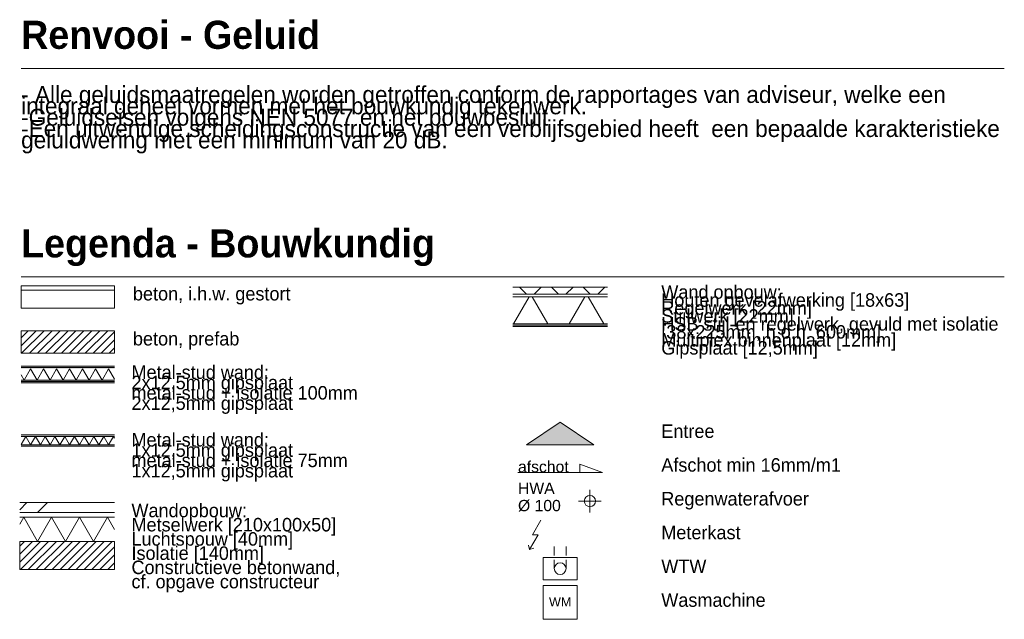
# Model space of a CAD drawing. Header units: millimetres. Extents: x -287545 to 1001608, y -673832 to 307178.
# Tile 62 of 64: x 992858 to 1001608, y -667886 to -662560. Entities that reach past the tile are written whole.
import ezdxf
from ezdxf.enums import TextEntityAlignment as Align

# ---------------------------------------------------------------- set-up
doc = ezdxf.new("R2010")
doc.units = ezdxf.units.MM
doc.header["$MEASUREMENT"] = 0
doc.linetypes.add('B0702', pattern=[234.740001, 156.239998, -78.500003])
for name, color, linetype in [('0 2D arcering', 7, 'Continuous'), ('0 Doorsnede-arcering', 7, 'Continuous'), ('0 Laagscheidingslijnen', 7, 'Continuous'), ('99 2d details Doorsnede-arcering', 7, 'Continuous'), ('99 2D tek aankleding', 7, 'Continuous')]:
    doc.layers.add(name, color=color, linetype=linetype)
doc.styles.add('GENERATED_STYLE_4', font='arial.ttf')
doc.styles.add('GENERATED_STYLE_5', font='txt')
doc.styles.add('GENERATED_STYLE_6', font='txt')
pattern_1 = [(45, (992871.13, -640425.01), (-35.35534, 35.35534), [])]

# ---------------------------------------------------------------- blocks, each defined once
blk = doc.blocks.new('*X732', base_point=(992871.1, -640425))
at = {"layer": '0 2D arcering', "color": 9, "linetype": 'Continuous', "lineweight": 0}
for p, q in [((992897.8, -665760.9), (992955.5, -665660.9)), ((993013.3, -665760.9), (992955.5, -665660.9)), ((993013.3, -665760.9), (993071, -665660.9)), ((993128.7, -665760.9), (993071, -665660.9)), ((993128.7, -665760.9), (993186.5, -665660.9)), ((993244.2, -665760.9), (993186.5, -665660.9)), ((993244.2, -665760.9), (993301.9, -665660.9)), ((993359.7, -665760.9), (993301.9, -665660.9)), ((993359.7, -665760.9), (993417.4, -665660.9)), ((993475.1, -665760.9), (993417.4, -665660.9)), ((993475.1, -665760.9), (993532.9, -665660.9)), ((993590.6, -665760.9), (993532.9, -665660.9)), ((993590.6, -665760.9), (993648.4, -665660.9)), ((993701.7, -665753.3), (993648.4, -665660.9)), ((992897.8, -665760.9), (992871.1, -665714.7))]:
    blk.add_line(p, q, dxfattribs=at)
blk = doc.blocks.new('Fill_1_2', base_point=(992871.1, -640425))
at = {"layer": '0 2D arcering', "color": 9, "linetype": 'Continuous', "lineweight": 0}
blk.add_blockref('*X732', (992871.1, -640425), dxfattribs=at)
blk = doc.blocks.new('*X734', base_point=(992871.1, -640425))
at = {"layer": '0 2D arcering', "color": 9, "linetype": 'Continuous', "lineweight": 0}
for p, q in [((992871.1, -666332.1), (992912.2, -666260.9)), ((992955.5, -666335.9), (992912.2, -666260.9)), ((992955.5, -666335.9), (992998.8, -666260.9)), ((993042.1, -666335.9), (992998.8, -666260.9)), ((993042.1, -666335.9), (993085.4, -666260.9)), ((993128.7, -666335.9), (993085.4, -666260.9)), ((993128.7, -666335.9), (993172, -666260.9)), ((993215.3, -666335.9), (993172, -666260.9)), ((993215.3, -666335.9), (993258.6, -666260.9)), ((993301.9, -666335.9), (993258.6, -666260.9)), ((993301.9, -666335.9), (993345.2, -666260.9)), ((993388.5, -666335.9), (993345.2, -666260.9)), ((993388.5, -666335.9), (993431.8, -666260.9)), ((993475.1, -666335.9), (993431.8, -666260.9)), ((993475.1, -666335.9), (993518.4, -666260.9)), ((993561.7, -666335.9), (993518.4, -666260.9)), ((993561.7, -666335.9), (993605.1, -666260.9)), ((993648.4, -666335.9), (993605.1, -666260.9)), ((993648.4, -666335.9), (993691.7, -666260.9)), ((993701.7, -666278.3), (993691.7, -666260.9))]:
    blk.add_line(p, q, dxfattribs=at)
blk = doc.blocks.new('Fill_2_2', base_point=(992871.1, -640425))
at = {"layer": '0 2D arcering', "color": 9, "linetype": 'Continuous', "lineweight": 0}
blk.add_blockref('*X734', (992871.1, -640425), dxfattribs=at)
blk = doc.blocks.new('*X738', base_point=(992871.1, -640425))
at = {"layer": '0 2D arcering', "color": 9, "linetype": 'Continuous', "lineweight": 0}
for p, q in [((992858.2, -667039.6), (992893.6, -666978.4)), ((993017.7, -667193.4), (992893.6, -666978.4)), ((993017.7, -667193.4), (993141.8, -666978.4)), ((993266, -667193.4), (993141.8, -666978.4)), ((993266, -667193.4), (993390.1, -666978.4)), ((993514.2, -667193.4), (993390.1, -666978.4)), ((993514.2, -667193.4), (993638.3, -666978.4)), ((993701.7, -667088.2), (993638.3, -666978.4))]:
    blk.add_line(p, q, dxfattribs=at)
blk = doc.blocks.new('Fill_4_2', base_point=(992871.1, -640425))
at = {"layer": '0 2D arcering', "color": 9, "linetype": 'Continuous', "lineweight": 0}
blk.add_blockref('*X738', (992871.1, -640425), dxfattribs=at)
blk = doc.blocks.new('*X740', base_point=(992871.1, -640425))
at = {"layer": '0 2D arcering', "color": 9, "linetype": 'Continuous', "lineweight": 0}
for p, q in [((997246.1, -665261.4), (997385, -665020.9)), ((997552.1, -665261.4), (997413.3, -665020.9)), ((997742.7, -665261.4), (997881.5, -665020.9)), ((998048.7, -665261.4), (997909.8, -665020.9))]:
    blk.add_line(p, q, dxfattribs=at)
blk = doc.blocks.new('Fill_5_2', base_point=(992871.1, -640425))
at = {"layer": '0 2D arcering', "color": 9, "linetype": 'Continuous', "lineweight": 0}
blk.add_blockref('*X740', (992871.1, -640425), dxfattribs=at)
blk = doc.blocks.new('2D HWA 27 KM[14]_2', base_point=(997925.6, -666835.9))
at = {"layer": '99 2D tek aankleding', "color": 1, "linetype": 'Continuous', "lineweight": 0}
for p, q in [((997925.6, -666935.9), (997925.6, -666735.9)), ((997825.6, -666835.9), (998025.6, -666835.9))]:
    blk.add_line(p, q, dxfattribs=at)
at = {"layer": '99 2D tek aankleding', "color": 1, "linetype": 'Continuous', "lineweight": 0, "flags": 128}
blk.add_lwpolyline([(997975.6, -666835.9, 1), (997875.6, -666835.9, 1), (997975.6, -666835.9)], format="xyb", close=True, dxfattribs=at)
at = {"layer": '99 2D tek aankleding', "color": 2, "lineweight": 0, "style": 'GENERATED_STYLE_4'}
for tag, p in [('tekste', (997286.5, -666801.6)), ('A', (997286.5, -666955.6))]:
    blk.add_attdef(tag, text='', height=100, dxfattribs=at).set_placement(p, align=Align.BOTTOM_LEFT)
blk = doc.blocks.new('Entree symbool 27[15]_2', base_point=(997361.4, -666335.9))
at = {"layer": '0 2D arcering', "linetype": 'Continuous', "lineweight": 0, "true_color": 0x000000}
blk.add_hatch(color=18, dxfattribs=at).paths.add_polyline_path([(997361.4, -666335.9), (997961.4, -666335.9), (997661.4, -666135.9)])
at = {"color": 9, "linetype": 'Continuous', "lineweight": 0}
for p, q in [((997361.4, -666335.9), (997661.4, -666135.9)), ((997961.4, -666335.9), (997661.4, -666135.9)), ((997361.4, -666335.9), (997961.4, -666335.9))]:
    blk.add_line(p, q, dxfattribs=at)
blk = doc.blocks.new('CV ketel combi 27[16]_2', base_point=(997511.4, -667535.9))
at = {"layer": '99 2D tek aankleding', "color": 1, "linetype": 'B0702', "lineweight": 0, "ltscale": 0.5}
for p, q in [((997609.4, -667435.9), (997609.4, -667235.9)), ((997713.4, -667435.9), (997713.4, -667235.9))]:
    blk.add_line(p, q, dxfattribs=at)
at = {"layer": '99 2D tek aankleding', "color": 1, "linetype": 'Continuous', "lineweight": 0}
for p, q in [((997811.4, -667335.9), (997511.4, -667335.9)), ((997511.4, -667335.9), (997511.4, -667535.9)), ((997811.4, -667535.9), (997811.4, -667335.9)), ((997511.4, -667535.9), (997811.4, -667535.9))]:
    blk.add_line(p, q, dxfattribs=at)
blk.add_circle((997661.4, -667435.9), 52, dxfattribs=at)
blk = doc.blocks.new('Wasmachine 27[17]_2', base_point=(997661.4, -667585.9))
at = {"layer": '99 2D tek aankleding', "color": 1, "linetype": 'Continuous', "lineweight": 0, "flags": 128}
blk.add_lwpolyline([(997511.4, -667585.9), (997511.4, -667885.9), (997811.4, -667885.9), (997811.4, -667585.9)], close=True, dxfattribs=at)
at = {"layer": '99 2D tek aankleding', "color": 2, "lineweight": 0, "style": 'GENERATED_STYLE_4'}
blk.add_attdef('stDisplayText', text='', height=80, dxfattribs=at).set_placement((997661.4, -667731.3), align=Align.MIDDLE_CENTER)

msp = doc.modelspace()

# ---------------------------------------------------------------- hatches: boundary and pattern name
at = {"layer": '0 2D arcering', "linetype": 'Continuous', "lineweight": 0}
h = msp.add_hatch(dxfattribs=at)
h.set_pattern_fill('305_LOOFHOUT_0002', color=9, style=0, pattern_type=2)
h.set_pattern_definition([(45, (992871.13, -640425), (-141.4214, 141.4214), []), (135, (992871.13, -640425), (141.4214, 141.4214), [])])
h.paths.add_polyline_path([(997239.7, -664998.9), (998083.2, -664998.9), (998083.2, -664935.9), (997239.7, -664935.9)])
for points in [[(992871.1, -665648.4), (993701.7, -665648.4), (993701.7, -665635.9), (992871.1, -665635.9)], [(993701.7, -665648.4), (992871.1, -665648.4), (992871.1, -665660.9), (993701.7, -665660.9)], [(992871.1, -665773.4), (993701.7, -665773.4), (993701.7, -665760.9), (992871.1, -665760.9)], [(992871.1, -665785.9), (993701.7, -665785.9), (993701.7, -665773.4), (992871.1, -665773.4)], [(993701.7, -666248.4), (992871.1, -666248.4), (992871.1, -666260.9), (993701.7, -666260.9)], [(992871.1, -666348.4), (993701.7, -666348.4), (993701.7, -666335.9), (992871.1, -666335.9)]]:
    msp.add_hatch(color=255, dxfattribs=at).paths.add_polyline_path(points)
at = {"layer": '0 Doorsnede-arcering', "linetype": 'Continuous', "lineweight": 0}
h = msp.add_hatch(dxfattribs=at)
h.set_pattern_fill('145_BAKSTEEN_0002', color=9, style=0, pattern_type=2)
h.set_pattern_definition([(45, (992871.1, -640425), (-459.62, 459.62), []), (45, (992779.2, -640333.1), (-459.62, 459.62), [])])
h.paths.add_polyline_path([(992858.2, -666938.4), (993701.7, -666938.4), (993701.7, -666848.4), (992858.2, -666848.4)])
h = msp.add_hatch(dxfattribs=at)
h.set_pattern_fill('220_GEWAPEND_BETON___PRE_61', color=9, style=0, pattern_type=2)
h.set_pattern_definition(pattern_1)
h.paths.add_polyline_path([(992858.2, -667443.4), (993701.7, -667443.4), (993701.7, -667193.4), (992858.2, -667193.4)])
at = {"layer": '99 2d details Doorsnede-arcering', "linetype": 'Continuous', "lineweight": 0}
h = msp.add_hatch(dxfattribs=at)
h.set_pattern_fill('220_GEWAPEND_BETON___PRE_61', color=9, style=0, pattern_type=2)
h.set_pattern_definition(pattern_1)
h.paths.add_polyline_path([(993701.7, -665323), (992871.1, -665322.9), (992871.1, -665522.9), (993701.7, -665523)])

# ---------------------------------------------------------------- linework, layer by layer
at = {"color": 1, "linetype": 'Continuous', "lineweight": 0}
for p, q in [((992871.1, -662992.8), (1001608.2, -662992.8)), ((992871.1, -664844.7), (1001608.2, -664844.7))]:
    msp.add_line(p, q, dxfattribs=at)
at = {"color": 1, "linetype": 'Continuous', "lineweight": 0, "flags": 128}
for points in [[(997239.7, -664935.9), (998083.2, -664935.9)], [(997239.7, -664998.9), (998083.2, -664998.9)]]:
    msp.add_lwpolyline(points, dxfattribs=at)
at = {"color": 9, "linetype": 'Continuous', "lineweight": 0, "flags": 128}
for points in [[(997239.7, -665020.9), (998083.2, -665020.9)], [(997239.7, -665261.4), (998083.2, -665261.4)], [(997239.7, -665273.4), (998083.2, -665273.4)], [(997239.7, -665285.9), (998083.2, -665285.9)], [(993701.7, -665648.4), (992871.1, -665648.4)], [(992871.1, -665773.4), (993701.7, -665773.4)], [(992871.1, -665785.9), (993701.7, -665785.9)], [(993701.7, -666248.4), (992871.1, -666248.4)], [(992871.1, -666348.4), (993701.7, -666348.4)], [(992858.2, -666978.4), (993701.7, -666978.4)], [(992858.2, -667193.4), (993701.7, -667193.4)]]:
    msp.add_lwpolyline(points, dxfattribs=at)
at = {"color": 2, "linetype": 'Continuous', "lineweight": 0, "flags": 128}
for points in [[(992858.2, -666848.4), (993701.7, -666848.4)], [(992858.2, -666938.4), (993701.7, -666938.4)]]:
    msp.add_lwpolyline(points, dxfattribs=at)
at = {"color": 3, "linetype": 'Continuous', "lineweight": 0, "flags": 128}
for points in [[(992858.2, -667193.4), (993701.7, -667193.4)], [(992858.2, -667443.4), (993701.7, -667443.4)]]:
    msp.add_lwpolyline(points, dxfattribs=at)
at = {"layer": '0 Doorsnede-arcering', "color": 4, "linetype": 'Continuous', "lineweight": 0, "flags": 128}
msp.add_lwpolyline([(992858.2, -667443.4), (993701.7, -667443.4), (993701.7, -667193.4), (992858.2, -667193.4)], close=True, dxfattribs=at)
at = {"layer": '0 Laagscheidingslijnen', "color": 9, "linetype": 'Continuous', "lineweight": 0}
for p, q in [((993701.7, -664960.9), (992871.1, -664960.9)), ((992871.1, -665635.9), (993701.7, -665635.9)), ((992871.1, -665760.9), (993701.7, -665760.9)), ((993701.7, -666260.9), (992871.1, -666260.9)), ((992871.1, -666335.9), (993701.7, -666335.9))]:
    msp.add_line(p, q, dxfattribs=at)
at = {"layer": '99 2d details Doorsnede-arcering', "color": 4, "linetype": 'Continuous', "lineweight": 0, "flags": 128}
for points in [[(993701.7, -664923), (992871.1, -664922.9), (992871.1, -665122.9), (993701.7, -665123)], [(993701.7, -665323), (992871.1, -665322.9), (992871.1, -665522.9), (993701.7, -665523)]]:
    msp.add_lwpolyline(points, close=True, dxfattribs=at)
at = {"layer": '99 2D tek aankleding', "color": 9, "linetype": 'Continuous', "lineweight": 0}
msp.add_lwpolyline([(997286.5, -666583), (998036.5, -666583), (997836.5, -666508), (997836.5, -666583)], dxfattribs=at)
at = {"layer": '99 2D tek aankleding', "color": 3, "linetype": 'Continuous', "lineweight": 0}
for points in [[(997489.8, -667006), (997414.8, -667135.9), (997464.8, -667135.9), (997389.8, -667265.8), (997428.5, -667255.4)], [(997389.8, -667265.8), (997379.5, -667227.2)]]:
    msp.add_lwpolyline(points, dxfattribs=at)

# ---------------------------------------------------------------- block references
at = {"color": 1, "linetype": 'Continuous', "lineweight": 0}
msp.add_blockref('Entree symbool 27[15]_2', (997361.4, -666335.9), dxfattribs=at)
at = {"layer": '0 2D arcering', "color": 9, "linetype": 'Continuous', "lineweight": 0}
for name in ['Fill_5_2', 'Fill_1_2', 'Fill_2_2', 'Fill_4_2']:
    msp.add_blockref(name, (992871.1, -640425), dxfattribs=at)
at = {"layer": '99 2D tek aankleding', "color": 1, "linetype": 'Continuous', "lineweight": 0}
for name, p, values in [('2D HWA 27 KM[14]_2', (997925.6, -666835.9), {'A': 'Ø 100', 'tekste': 'HWA'}), ('Wasmachine 27[17]_2', (997661.4, -667585.9), {'stDisplayText': 'WM'})]:
    msp.add_blockref(name, p, dxfattribs=at).add_auto_attribs(values)
msp.add_blockref('CV ketel combi 27[16]_2', (997511.4, -667535.9), dxfattribs=at)

# ---------------------------------------------------------------- texts
at = {"color": 9, "linetype": 'Continuous', "lineweight": 0}
for s, insert, char_height, attachment_point, style in [('\\A1;{\\pql;\\fFavorit Std|b1|i0|c0|p0;\\W1.000000;Renvooi - \\fFavorit Std|b1|i0|c0|p0;\\W1.000000;Geluid}', (992871.1, -662822.5), 250, 7, 'GENERATED_STYLE_6'), ('\\A1;{\\pql;\\fFavorit Std|b1|i0|c0|p0;\\W1.000000;Legenda - Bouwkundig}', (992871.1, -664748.4), 250, 7, 'GENERATED_STYLE_6'), ('\\A1;{\\pql;\\fFavorit Std|b0|i0|c0|p0;\\W1.000000;beton\\fFavorit Std|b0|i0|c0|p0;\\W1.000000;, i.h.w. gestort}', (993864.6, -664933.5), 120, 1, 'GENERATED_STYLE_5'), ('\\A1;{\\pql;\\fFavorit Std|b0|i0|c0|p0;\\W1.000000;beton, \\fFavorit Std|b0|i0|c0|p0;\\W1.000000;prefab}', (993864.6, -665333.5), 120, 1, 'GENERATED_STYLE_5'), ('\\A1;{\\pql;\\fFavorit Std|b0|i0|c0|p0;\\W1.000000;Entree}', (998559.9, -666154.9), 120, 1, 'GENERATED_STYLE_5'), ('\\A1;{\\pql;\\fFavorit Std|b0|i0|c0|p0;\\W1.000000;Afschot min 16mm/m1}', (998559.9, -666454.6), 120, 1, 'GENERATED_STYLE_5'), ('\\A1;{\\pql;\\fFavorit Std|b0|i0|c0|p0;\\W1.000000;Regenwaterafvoer}', (998559.9, -666754.9), 120, 1, 'GENERATED_STYLE_5'), ('\\A1;{\\pql;\\fFavorit Std|b0|i0|c0|p0;\\W1.000000;Meterkast}', (998559.9, -667054.9), 120, 1, 'GENERATED_STYLE_5'), ('\\A1;{\\pql;\\fFavorit Std|b0|i0|c0|p0;\\W1.000000;WTW}', (998559.9, -667354.9), 120, 1, 'GENERATED_STYLE_5'), ('\\A1;{\\pql;\\fFavorit Std|b0|i0|c0|p0;\\W1.000000;Wasmachine}', (998559.9, -667654.9), 120, 1, 'GENERATED_STYLE_5')]:
    msp.add_mtext(s, dxfattribs=dict(at, insert=insert, char_height=char_height, attachment_point=attachment_point, style=style))
at = {"color": 9, "linetype": 'Continuous', "lineweight": 0, "attachment_point": 1, "style": 'GENERATED_STYLE_5'}
for s, insert, char_height, width, line_spacing_factor in [('\\A1;{\\pql;\\pt564.687,1125.93,1689.47,2256.45,2811.96,3377.79,3939.04,4503.72,5067.74,5627.38,6191.45,6754.44,7316.63,7878.07,8440.34,9000.56,9565.52,10128.8,10692.2,11253.3,11815.9,12379.5,12943,13504.3,14066.7,14630.3,15195.9,15755.5,16316.6,16882.1,17443.3,18008;\\fFavorit Std|b0|i0|c0|p0;\\W1.000000;- Alle geluidsmaatregelen worden getroffen conform de\\fFavorit Std|b0|i0|c0|p0;\\W1.000000; \\fFavorit Std|b0|i0|c0|p0;\\W1.000000;rapportages van adviseur, welke een integraal geheel vormen\\fFavorit Std|b0|i0|c0|p0;\\W1.000000; \\fFavorit Std|b0|i0|c0|p0;\\W1.000000;met het bouwkundig tekenwerk.\\P\\pql;\\pt564.687,1125.93,1689.47,2256.45,2811.96,3377.79,3939.04,4503.72,5067.74,5627.38,6191.45,6754.44,7316.63,7878.07,8440.34,9000.56,9565.52,10128.8,10692.2,11253.3,11815.9,12379.5,12943,13504.3,14066.7,14630.3,15195.9,15755.5,16316.6,16882.1,17443.3,18008;\\fFavorit Std|b0|i0|c0|p0;\\W1.000000;-Geluidseisen volgens NEN 5077 en het bouwbesluit\\P\\pql;\\pt564.687,1125.93,1689.47,2256.45,2811.96,3377.79,3939.04,4503.72,5067.74,5627.38,6191.45,6754.44,7316.63,7878.07,8440.34,9000.56,9565.52,10128.8,10692.2,11253.3,11815.9,12379.5,12943,13504.3,14066.7,14630.3,15195.9,15755.5,16316.6,16882.1,17443.3,18008;\\fFavorit Std|b0|i0|c0|p0;\\W1.000000;-Een uitwendige scheidingsconstructie van een verblijfsgebied heeft \\fFavorit Std|b0|i0|c0|p0;\\W1.000000; \\fFavorit Std|b0|i0|c0|p0;\\W1.000000;een bepaalde karakteristieke geluidwering met een minimum van 20 dB.}', (992871.1, -663149.1), 150, 8737.107, 0.403584), ('\\A1;{\\pql;\\fFavorit Std|b0|i0|c0|p0;\\W1.000000;Wand opbouw:\\P\\pql;\\fFavorit Std|b0|i0|c0|p0;\\W1.000000;Houten gevelafwerking [18x63]\\P\\pql;\\fFavorit Std|b0|i0|c0|p0;\\W1.000000;Regelwerk [22mm]\\P\\pql;\\fFavorit Std|b0|i0|c0|p0;\\W1.000000;Stijlwerk [22mm]\\P\\pql;\\fFavorit Std|b0|i0|c0|p0;\\W1.000000;HSB stijl-en regelwerk,\\fFavorit Std|b0|i0|c0|p0;\\W1.000000; g\\fFavorit Std|b0|i0|c0|p0;\\W1.000000;evuld met isolatie [38x2\\fFavorit Std|b0|i0|c0|p0;\\W1.000000;25\\fFavorit Std|b0|i0|c0|p0;\\W1.000000;mm, h.o.h. 600mm] \\P\\pql;\\fFavorit Std|b0|i0|c0|p0;\\W1.000000;Multiplex binnenplaat [12mm]\\P\\pql;\\fFavorit Std|b0|i0|c0|p0;\\W1.000000;G\\fFavorit Std|b0|i0|c0|p0;\\W1.000000;ipsplaat [12,5mm]}', (998559.9, -664918.4), 120, 3048.295, 0.354244)]:
    msp.add_mtext(s, dxfattribs=dict(at, insert=insert, char_height=char_height, width=width, line_spacing_factor=line_spacing_factor))
at = {"color": 9, "linetype": 'Continuous', "lineweight": 0, "char_height": 120, "attachment_point": 1, "style": 'GENERATED_STYLE_5'}
for s, insert, line_spacing_factor in [('\\A1;{\\pql;\\fFavorit Std|b0|i0|c0|p0;\\W1.000000;Metal-stud wand:\\P\\pql;\\fFavorit Std|b0|i0|c0|p0;\\W1.000000;2x12,5mm gipsplaat\\P\\pql;\\fFavorit Std|b0|i0|c0|p0;\\W1.000000;metal-stud + isolatie \\fFavorit Std|b0|i0|c0|p0;\\W1.000000;100\\fFavorit Std|b0|i0|c0|p0;\\W1.000000;mm\\P\\pql;\\fFavorit Std|b0|i0|c0|p0;\\W1.000000;2x12,5mm gipsplaat}', (993851.7, -665630.9), 0.457828), ('\\A1;{\\pql;\\fFavorit Std|b0|i0|c0|p0;\\W1.000000;Metal-stud wand:\\P\\pql;\\fFavorit Std|b0|i0|c0|p0;\\W1.000000;1\\fFavorit Std|b0|i0|c0|p0;\\W1.000000;x12,5mm gipsplaat\\P\\pql;\\fFavorit Std|b0|i0|c0|p0;\\W1.000000;metal-stud + isolatie \\fFavorit Std|b0|i0|c0|p0;\\W1.000000;75\\fFavorit Std|b0|i0|c0|p0;\\W1.000000;mm\\P\\pql;\\fFavorit Std|b0|i0|c0|p0;\\W1.000000;1\\fFavorit Std|b0|i0|c0|p0;\\W1.000000;x12,5mm gipsplaat}', (993851.7, -666230.9), 0.457828), ('\\A1;{\\pql;\\fFavorit Std|b0|i0|c0|p0;\\W1.000000;Wandopbouw:\\P\\pql;\\fFavorit Std|b0|i0|c0|p0;\\W1.000000;Metselwerk [210x100x50]\\P\\pql;\\fFavorit Std|b0|i0|c0|p0;\\W1.000000;Luchtspouw [40mm]\\P\\pql;\\fFavorit Std|b0|i0|c0|p0;\\W1.000000;Isolatie [140mm]\\P\\pql;\\fFavorit Std|b0|i0|c0|p0;\\W1.000000;Constructieve betonwand\\fFavorit Std|b0|i0|c0|p0;\\W1.000000;,\\P\\pql;\\fFavorit Std|b0|i0|c0|p0;\\W1.000000;cf. opgave constructeur}', (993851.7, -666859), 0.631692)]:
    msp.add_mtext(s, dxfattribs=dict(at, insert=insert, line_spacing_factor=line_spacing_factor))
at = {"layer": '99 2D tek aankleding', "color": 2, "linetype": 'Continuous', "lineweight": 0, "insert": (997286.5, -666480.2), "char_height": 100, "attachment_point": 1, "style": 'GENERATED_STYLE_4'}
msp.add_mtext('\\A1;{\\pql;\\fArial|b0|i0|c0|p0;\\W1.000000;afschot}', dxfattribs=at)

doc.saveas('drawing.dxf')
